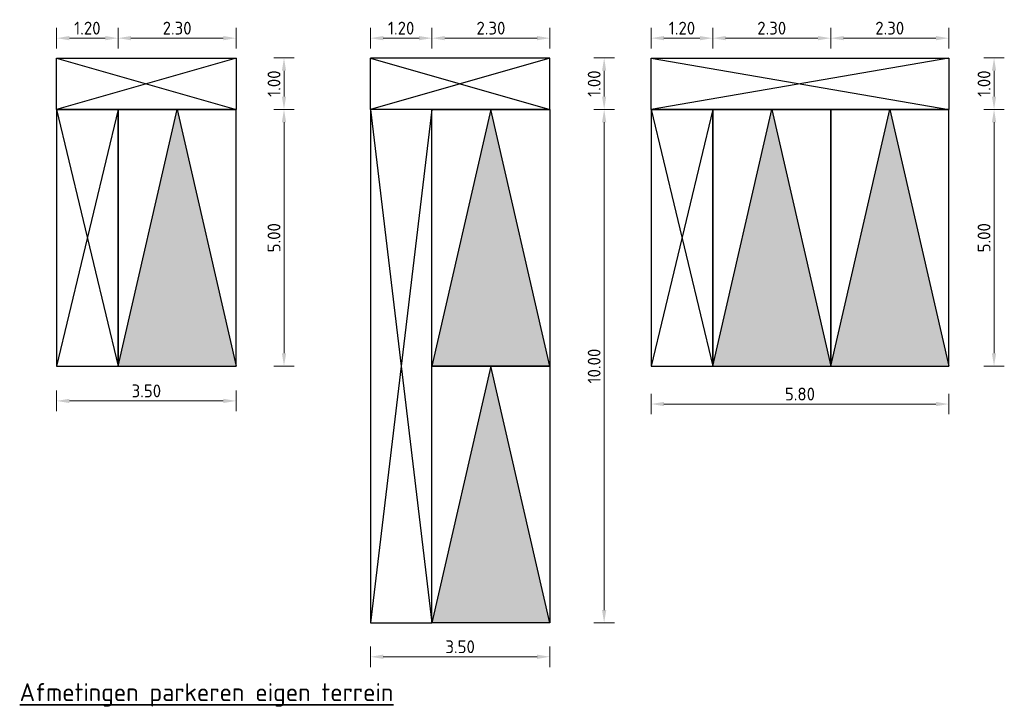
# Model space of a CAD drawing. Header units: metres. Extents: x 103182 to 107392, y 427230 to 428724.
# Tile 37 of 42: x 106099 to 106118, y 428002 to 428015. Entities that reach past the tile are written whole.
import ezdxf

# ---------------------------------------------------------------- set-up
doc = ezdxf.new("R2010")
doc.units = ezdxf.units.M
doc.layers.add('N-XX-AL-M', color=7, linetype='Continuous', lineweight=18)
doc.layers.add('X-XX-AL-T35', color=7, linetype='Continuous', lineweight=35)
doc.layers.add('PARKEERCHECK', color=84, linetype='Continuous')
doc.styles.add('NLCS-ISO-M100-T25', font='NLCS-ISO.ttf', dxfattribs={"height": 0.25})
doc.styles.add('NLCS-ISO-M100-T35', font='NLCS-ISO.ttf', dxfattribs={"height": 0.35})
doc.dimstyles.new('NLCS-M100-T25-PIJL_L2_H1', dxfattribs={"dimscale": 0.1, "dimtxt": 2.5, "dimasz": 2.5, "dimexe": 2, "dimexo": 2, "dimgap": 0.7, "dimtad": 1, "dimzin": 0, "dimdsep": 46, "dimtxsty": 'NLCS-ISO-M100-T25', "dimcen": 2.5, "dimdle": 2, "dimclrd": 256, "dimclre": 256, "dimclrt": 7, "dimadec": 1, "dimazin": 0, "dimtfac": 1, "dimtdec": 3, "dimtofl": 0, "dimtmove": 0, "dimatfit": 3, "dimfxl": 2, "dimfxlon": 1, "dimtfillclr": 256, "dimtolj": 1, "dimtzin": 0, "dimlwd": -1, "dimlwe": -1, "dimarcsym": 0})

# ---------------------------------------------------------------- blocks, each defined once
blk = doc.blocks.new('*U26')
h = blk.add_hatch(color=256)
h.dxf.hatch_style = 1
h.paths.add_polyline_path([(104394.327, 428143.243), (104393.177, 428148.243), (104392.027, 428143.243)])
at = {"flags": 128}
for points in [[(104395.527, 428149.243), (104392.027, 428149.243)], [(104392.027, 428149.243), (104392.027, 428148.243)], [(104392.027, 428149.243), (104395.527, 428148.243)], [(104395.527, 428149.243), (104392.027, 428148.243)], [(104395.527, 428148.243), (104395.527, 428149.243)], [(104394.327, 428143.243), (104393.177, 428148.243), (104392.027, 428143.243)], [(104395.527, 428148.243), (104392.027, 428148.243)], [(104395.527, 428148.243), (104394.327, 428143.243)], [(104394.327, 428148.243), (104395.527, 428143.243)]]:
    blk.add_lwpolyline(points, dxfattribs=at)
for points in [[(104392.027, 428143.243), (104392.027, 428148.243), (104394.327, 428148.243), (104394.327, 428143.243)], [(104394.327, 428148.243), (104395.527, 428148.243), (104395.527, 428143.243), (104394.327, 428143.243)]]:
    blk.add_lwpolyline(points, close=True, dxfattribs=at)
blk = doc.blocks.new('*U28')
h = blk.add_hatch(color=256)
h.dxf.hatch_style = 1
h.paths.add_polyline_path([(104392.027, 428153.927), (104390.877, 428158.927), (104389.727, 428153.927)])
h.paths.add_polyline_path([(104394.327, 428153.927), (104393.177, 428158.927), (104392.027, 428153.927)])
at = {"flags": 128}
for points in [[(104395.527, 428159.927), (104389.727, 428159.927)], [(104389.727, 428159.927), (104389.727, 428158.927)], [(104395.527, 428159.927), (104389.727, 428158.927)], [(104389.727, 428159.927), (104395.527, 428158.927)], [(104395.527, 428158.927), (104395.527, 428159.927)], [(104392.027, 428153.927), (104390.877, 428158.927), (104389.727, 428153.927)], [(104395.527, 428158.927), (104389.727, 428158.927)], [(104394.327, 428153.927), (104393.177, 428158.927), (104392.027, 428153.927)], [(104395.527, 428158.927), (104394.327, 428153.927)], [(104394.327, 428158.927), (104395.527, 428153.927)]]:
    blk.add_lwpolyline(points, dxfattribs=at)
for points in [[(104389.727, 428153.927), (104389.727, 428158.927), (104392.027, 428158.927), (104392.027, 428153.927)], [(104392.027, 428153.927), (104392.027, 428158.927), (104394.327, 428158.927), (104394.327, 428153.927)], [(104394.327, 428158.927), (104395.527, 428158.927), (104395.527, 428153.927), (104394.327, 428153.927)]]:
    blk.add_lwpolyline(points, close=True, dxfattribs=at)
blk = doc.blocks.new('*U27')
h = blk.add_hatch(color=256)
h.dxf.hatch_style = 1
h.paths.add_polyline_path([(104375.402, 428149.789), (104377.702, 428149.789), (104376.552, 428154.789)])
h.paths.add_polyline_path([(104377.702, 428144.789), (104376.552, 428149.789), (104375.402, 428144.789)])
at = {"flags": 128}
for points in [[(104377.702, 428155.789), (104374.202, 428155.789)], [(104374.202, 428155.789), (104377.702, 428154.789)], [(104377.702, 428155.789), (104374.202, 428154.789)], [(104374.202, 428154.789), (104374.202, 428155.789)], [(104377.702, 428154.789), (104377.702, 428155.789)], [(104375.402, 428154.789), (104374.202, 428144.789)], [(104374.202, 428154.789), (104375.402, 428144.789)], [(104377.702, 428154.789), (104374.202, 428154.789)], [(104377.702, 428149.789), (104376.552, 428154.789), (104375.402, 428149.789)], [(104377.702, 428144.789), (104376.552, 428149.789), (104375.402, 428144.789)]]:
    blk.add_lwpolyline(points, dxfattribs=at)
for points in [[(104375.402, 428154.789), (104374.202, 428154.789), (104374.202, 428144.789), (104375.402, 428144.789)], [(104375.402, 428149.789), (104375.402, 428154.789), (104377.702, 428154.789), (104377.702, 428149.789)], [(104375.402, 428144.789), (104375.402, 428149.789), (104377.702, 428149.789), (104377.702, 428144.789)]]:
    blk.add_lwpolyline(points, close=True, dxfattribs=at)
blk = doc.blocks.new('*D33')
at = {"layer": 'N-XX-AL-M', "transparency": 16777216}
for p, q in [((106100.905, 428014.823), (106100.905, 428015.223)), ((106103.205, 428014.823), (106103.205, 428015.223)), ((106101.155, 428015.023), (106102.955, 428015.023))]:
    blk.add_line(p, q, dxfattribs=at)
for points in [[(106101.155, 428015.065), (106101.155, 428014.982), (106100.905, 428015.023)], [(106102.955, 428015.065), (106102.955, 428014.982), (106103.205, 428015.023)]]:
    blk.add_solid(points, dxfattribs=at)
at = {"layer": 'N-XX-AL-M', "color": 7, "transparency": 16777216, "insert": (106102.055, 428015.218), "char_height": 0.25, "attachment_point": 5, "style": 'NLCS-ISO-M100-T25'}
blk.add_mtext('\\A1;2.30', dxfattribs=at)
blk = doc.blocks.new('*D34')
at = {"layer": 'N-XX-AL-M', "transparency": 16777216}
for p, q in [((106103.938, 428013.637), (106104.338, 428013.637)), ((106104.138, 428013.387), (106104.138, 428008.887)), ((106103.938, 428008.637), (106104.338, 428008.637))]:
    blk.add_line(p, q, dxfattribs=at)
for points in [[(106104.096, 428013.387), (106104.18, 428013.387), (106104.138, 428013.637)], [(106104.096, 428008.887), (106104.18, 428008.887), (106104.138, 428008.637)]]:
    blk.add_solid(points, dxfattribs=at)
at = {"layer": 'N-XX-AL-M', "color": 7, "transparency": 16777216, "insert": (106103.943, 428011.137), "char_height": 0.25, "attachment_point": 5, "rotation": 90, "style": 'NLCS-ISO-M100-T25'}
blk.add_mtext('\\A1;5.00', dxfattribs=at)
blk = doc.blocks.new('*D35')
at = {"layer": 'N-XX-AL-M', "transparency": 16777216}
for p, q in [((106099.705, 428014.823), (106099.705, 428015.223)), ((106100.905, 428014.823), (106100.905, 428015.223)), ((106100.655, 428015.023), (106099.955, 428015.023))]:
    blk.add_line(p, q, dxfattribs=at)
for points in [[(106099.955, 428015.065), (106099.955, 428014.982), (106099.705, 428015.023)], [(106100.655, 428015.065), (106100.655, 428014.982), (106100.905, 428015.023)]]:
    blk.add_solid(points, dxfattribs=at)
at = {"layer": 'N-XX-AL-M', "color": 7, "transparency": 16777216, "insert": (106100.305, 428015.218), "char_height": 0.25, "attachment_point": 5, "style": 'NLCS-ISO-M100-T25'}
blk.add_mtext('\\A1;1.20', dxfattribs=at)
blk = doc.blocks.new('*D29')
at = {"layer": 'N-XX-AL-M', "transparency": 16777216}
for p, q in [((106107.021, 428014.823), (106107.021, 428015.223)), ((106109.321, 428014.823), (106109.321, 428015.223)), ((106107.271, 428015.023), (106109.071, 428015.023))]:
    blk.add_line(p, q, dxfattribs=at)
for points in [[(106107.271, 428015.065), (106107.271, 428014.982), (106107.021, 428015.023)], [(106109.071, 428015.065), (106109.071, 428014.982), (106109.321, 428015.023)]]:
    blk.add_solid(points, dxfattribs=at)
at = {"layer": 'N-XX-AL-M', "color": 7, "transparency": 16777216, "insert": (106108.171, 428015.218), "char_height": 0.25, "attachment_point": 5, "style": 'NLCS-ISO-M100-T25'}
blk.add_mtext('\\A1;2.30', dxfattribs=at)
blk = doc.blocks.new('*D30')
at = {"layer": 'N-XX-AL-M', "transparency": 16777216}
for p, q in [((106105.821, 428014.823), (106105.821, 428015.223)), ((106107.021, 428014.823), (106107.021, 428015.223)), ((106106.771, 428015.023), (106106.071, 428015.023))]:
    blk.add_line(p, q, dxfattribs=at)
for points in [[(106106.071, 428015.065), (106106.071, 428014.982), (106105.821, 428015.023)], [(106106.771, 428015.065), (106106.771, 428014.982), (106107.021, 428015.023)]]:
    blk.add_solid(points, dxfattribs=at)
at = {"layer": 'N-XX-AL-M', "color": 7, "transparency": 16777216, "insert": (106106.421, 428015.218), "char_height": 0.25, "attachment_point": 5, "style": 'NLCS-ISO-M100-T25'}
blk.add_mtext('\\A1;1.20', dxfattribs=at)
blk = doc.blocks.new('*D31')
at = {"layer": 'N-XX-AL-M', "transparency": 16777216}
for p, q in [((106112.494, 428014.823), (106112.494, 428015.223)), ((106114.794, 428014.823), (106114.794, 428015.223)), ((106112.744, 428015.023), (106114.544, 428015.023))]:
    blk.add_line(p, q, dxfattribs=at)
for points in [[(106112.744, 428015.065), (106112.744, 428014.982), (106112.494, 428015.023)], [(106114.544, 428015.065), (106114.544, 428014.982), (106114.794, 428015.023)]]:
    blk.add_solid(points, dxfattribs=at)
at = {"layer": 'N-XX-AL-M', "color": 7, "transparency": 16777216, "insert": (106113.644, 428015.218), "char_height": 0.25, "attachment_point": 5, "style": 'NLCS-ISO-M100-T25'}
blk.add_mtext('\\A1;2.30', dxfattribs=at)
blk = doc.blocks.new('*D32')
at = {"layer": 'N-XX-AL-M', "transparency": 16777216}
for p, q in [((106111.294, 428014.823), (106111.294, 428015.223)), ((106112.494, 428014.823), (106112.494, 428015.223)), ((106112.244, 428015.023), (106111.544, 428015.023))]:
    blk.add_line(p, q, dxfattribs=at)
for points in [[(106111.544, 428015.065), (106111.544, 428014.982), (106111.294, 428015.023)], [(106112.244, 428015.065), (106112.244, 428014.982), (106112.494, 428015.023)]]:
    blk.add_solid(points, dxfattribs=at)
at = {"layer": 'N-XX-AL-M', "color": 7, "transparency": 16777216, "insert": (106111.894, 428015.218), "char_height": 0.25, "attachment_point": 5, "style": 'NLCS-ISO-M100-T25'}
blk.add_mtext('\\A1;1.20', dxfattribs=at)
blk = doc.blocks.new('*D36')
at = {"layer": 'N-XX-AL-M', "transparency": 16777216}
for p, q in [((106110.178, 428013.637), (106110.578, 428013.637)), ((106110.378, 428013.387), (106110.378, 428003.887)), ((106110.178, 428003.637), (106110.578, 428003.637))]:
    blk.add_line(p, q, dxfattribs=at)
for points in [[(106110.336, 428013.387), (106110.419, 428013.387), (106110.378, 428013.637)], [(106110.336, 428003.887), (106110.419, 428003.887), (106110.378, 428003.637)]]:
    blk.add_solid(points, dxfattribs=at)
at = {"layer": 'N-XX-AL-M', "color": 7, "transparency": 16777216, "insert": (106110.183, 428008.637), "char_height": 0.25, "attachment_point": 5, "rotation": 90, "style": 'NLCS-ISO-M100-T25'}
blk.add_mtext('\\A1;10.00', dxfattribs=at)
blk = doc.blocks.new('*D37')
at = {"layer": 'N-XX-AL-M', "transparency": 16777216}
for p, q in [((106114.794, 428014.823), (106114.794, 428015.223)), ((106117.094, 428014.823), (106117.094, 428015.223)), ((106115.044, 428015.023), (106116.844, 428015.023))]:
    blk.add_line(p, q, dxfattribs=at)
for points in [[(106115.044, 428015.065), (106115.044, 428014.982), (106114.794, 428015.023)], [(106116.844, 428015.065), (106116.844, 428014.982), (106117.094, 428015.023)]]:
    blk.add_solid(points, dxfattribs=at)
at = {"layer": 'N-XX-AL-M', "color": 7, "transparency": 16777216, "insert": (106115.944, 428015.218), "char_height": 0.25, "attachment_point": 5, "style": 'NLCS-ISO-M100-T25'}
blk.add_mtext('\\A1;2.30', dxfattribs=at)
blk = doc.blocks.new('*D38')
at = {"layer": 'N-XX-AL-M', "transparency": 16777216}
for p, q in [((106117.777, 428013.637), (106118.177, 428013.637)), ((106117.977, 428013.387), (106117.977, 428008.887)), ((106117.777, 428008.637), (106118.177, 428008.637))]:
    blk.add_line(p, q, dxfattribs=at)
for points in [[(106117.935, 428013.387), (106118.019, 428013.387), (106117.977, 428013.637)], [(106117.935, 428008.887), (106118.019, 428008.887), (106117.977, 428008.637)]]:
    blk.add_solid(points, dxfattribs=at)
at = {"layer": 'N-XX-AL-M', "color": 7, "transparency": 16777216, "insert": (106117.782, 428011.137), "char_height": 0.25, "attachment_point": 5, "rotation": 90, "style": 'NLCS-ISO-M100-T25'}
blk.add_mtext('\\A1;5.00', dxfattribs=at)
blk = doc.blocks.new('*D39')
at = {"layer": 'N-XX-AL-M', "transparency": 16777216}
for p, q in [((106111.294, 428008.098), (106111.294, 428007.698)), ((106117.094, 428008.098), (106117.094, 428007.698)), ((106111.544, 428007.898), (106116.844, 428007.898))]:
    blk.add_line(p, q, dxfattribs=at)
for points in [[(106111.544, 428007.94), (106111.544, 428007.857), (106111.294, 428007.898)], [(106116.844, 428007.94), (106116.844, 428007.857), (106117.094, 428007.898)]]:
    blk.add_solid(points, dxfattribs=at)
at = {"layer": 'N-XX-AL-M', "color": 7, "transparency": 16777216, "insert": (106114.194, 428008.093), "char_height": 0.25, "attachment_point": 5, "style": 'NLCS-ISO-M100-T25'}
blk.add_mtext('\\A1;5.80', dxfattribs=at)
blk = doc.blocks.new('*D40')
at = {"layer": 'N-XX-AL-M', "transparency": 16777216}
for p, q in [((106099.705, 428008.159), (106099.705, 428007.759)), ((106103.205, 428008.159), (106103.205, 428007.759)), ((106099.955, 428007.959), (106102.955, 428007.959))]:
    blk.add_line(p, q, dxfattribs=at)
for points in [[(106099.955, 428008.001), (106099.955, 428007.917), (106099.705, 428007.959)], [(106102.955, 428008.001), (106102.955, 428007.917), (106103.205, 428007.959)]]:
    blk.add_solid(points, dxfattribs=at)
at = {"layer": 'N-XX-AL-M', "color": 7, "transparency": 16777216, "insert": (106101.455, 428008.154), "char_height": 0.25, "attachment_point": 5, "style": 'NLCS-ISO-M100-T25'}
blk.add_mtext('\\A1;3.50', dxfattribs=at)
blk = doc.blocks.new('*D41')
at = {"layer": 'N-XX-AL-M', "transparency": 16777216}
for p, q in [((106105.821, 428003.177), (106105.821, 428002.777)), ((106109.321, 428003.177), (106109.321, 428002.777)), ((106106.071, 428002.977), (106109.071, 428002.977))]:
    blk.add_line(p, q, dxfattribs=at)
for points in [[(106106.071, 428003.019), (106106.071, 428002.935), (106105.821, 428002.977)], [(106109.071, 428003.019), (106109.071, 428002.935), (106109.321, 428002.977)]]:
    blk.add_solid(points, dxfattribs=at)
at = {"layer": 'N-XX-AL-M', "color": 7, "transparency": 16777216, "insert": (106107.571, 428003.172), "char_height": 0.25, "attachment_point": 5, "style": 'NLCS-ISO-M100-T25'}
blk.add_mtext('\\A1;3.50', dxfattribs=at)
blk = doc.blocks.new('*D42')
at = {"layer": 'N-XX-AL-M', "transparency": 16777216}
for p, q in [((106103.938, 428014.637), (106104.338, 428014.637)), ((106104.138, 428013.887), (106104.138, 428014.387)), ((106103.938, 428013.637), (106104.338, 428013.637))]:
    blk.add_line(p, q, dxfattribs=at)
for points in [[(106104.096, 428014.387), (106104.18, 428014.387), (106104.138, 428014.637)], [(106104.096, 428013.887), (106104.18, 428013.887), (106104.138, 428013.637)]]:
    blk.add_solid(points, dxfattribs=at)
at = {"layer": 'N-XX-AL-M', "color": 7, "transparency": 16777216, "insert": (106103.943, 428014.137), "char_height": 0.25, "attachment_point": 5, "rotation": 90, "style": 'NLCS-ISO-M100-T25'}
blk.add_mtext('\\A1;1.00', dxfattribs=at)
blk = doc.blocks.new('*D43')
at = {"layer": 'N-XX-AL-M', "transparency": 16777216}
for p, q in [((106110.178, 428014.637), (106110.578, 428014.637)), ((106110.378, 428013.887), (106110.378, 428014.387)), ((106110.178, 428013.637), (106110.578, 428013.637))]:
    blk.add_line(p, q, dxfattribs=at)
for points in [[(106110.336, 428014.387), (106110.419, 428014.387), (106110.378, 428014.637)], [(106110.336, 428013.887), (106110.419, 428013.887), (106110.378, 428013.637)]]:
    blk.add_solid(points, dxfattribs=at)
at = {"layer": 'N-XX-AL-M', "color": 7, "transparency": 16777216, "insert": (106110.183, 428014.137), "char_height": 0.25, "attachment_point": 5, "rotation": 90, "style": 'NLCS-ISO-M100-T25'}
blk.add_mtext('\\A1;1.00', dxfattribs=at)
blk = doc.blocks.new('*D44')
at = {"layer": 'N-XX-AL-M', "transparency": 16777216}
for p, q in [((106117.777, 428014.637), (106118.177, 428014.637)), ((106117.977, 428013.887), (106117.977, 428014.387)), ((106117.777, 428013.637), (106118.177, 428013.637))]:
    blk.add_line(p, q, dxfattribs=at)
for points in [[(106117.935, 428014.387), (106118.019, 428014.387), (106117.977, 428014.637)], [(106117.935, 428013.887), (106118.019, 428013.887), (106117.977, 428013.637)]]:
    blk.add_solid(points, dxfattribs=at)
at = {"layer": 'N-XX-AL-M', "color": 7, "transparency": 16777216, "insert": (106117.782, 428014.137), "char_height": 0.25, "attachment_point": 5, "rotation": 90, "style": 'NLCS-ISO-M100-T25'}
blk.add_mtext('\\A1;1.00', dxfattribs=at)

msp = doc.modelspace()

# ---------------------------------------------------------------- block references
at = {"layer": 'PARKEERCHECK', "xscale": -1}
for name, p in [('*U26', (210495.232, -134.607)), ('*U28', (210506.82, -145.291))]:
    msp.add_blockref(name, p, dxfattribs=at)
at = {"layer": 'PARKEERCHECK'}
msp.add_blockref('*U27', (1731.62, -141.153), dxfattribs=at)

# ---------------------------------------------------------------- texts
at = {"layer": 'X-XX-AL-T35', "insert": (106098.986, 428002.463), "char_height": 0.35, "width": 23.65858, "attachment_point": 1, "rotation": 359.9946, "style": 'NLCS-ISO-M100-T35'}
msp.add_mtext('{\\LAfmetingen parkeren eigen terrein}', dxfattribs=at)

# ---------------------------------------------------------------- dimensions: what is measured, and where the dimension line sits
at = {"layer": 'N-XX-AL-M'}
for base, p1, p2, picture, middle in [((106099.705, 428015.023), (106100.905, 428013.637), (106099.705, 428013.637), '*D35', (106100.305, 428015.218)), ((106103.205, 428015.023), (106100.905, 428013.637), (106103.205, 428013.637), '*D33', (106102.055, 428015.218)), ((106105.821, 428015.023), (106107.021, 428013.637), (106105.821, 428013.637), '*D30', (106106.421, 428015.218)), ((106109.321, 428015.023), (106107.021, 428013.637), (106109.321, 428013.637), '*D29', (106108.171, 428015.218)), ((106111.294, 428015.023), (106112.494, 428013.637), (106111.294, 428013.637), '*D32', (106111.894, 428015.218)), ((106114.794, 428015.023), (106112.494, 428013.637), (106114.794, 428013.637), '*D31', (106113.644, 428015.218)), ((106117.094, 428015.023), (106114.794, 428013.637), (106117.094, 428013.637), '*D37', (106115.944, 428015.218)), ((106103.205, 428007.959), (106099.705, 428008.637), (106103.205, 428008.637), '*D40', (106101.455, 428008.154)), ((106117.094, 428007.898), (106111.294, 428008.637), (106117.094, 428008.637), '*D39', (106114.194, 428008.093)), ((106109.321, 428002.977), (106105.821, 428003.637), (106109.321, 428003.637), '*D41', (106107.571, 428003.172))]:
    dim = msp.add_linear_dim(base=base, p1=p1, p2=p2, dimstyle='NLCS-M100-T25-PIJL_L2_H1', dxfattribs=at)
    dim.commit()
    dim.dimension.update_dxf_attribs({"geometry": picture, "text_midpoint": middle})
for base, p1, p2, picture, middle in [((106104.138, 428014.637), (106103.205, 428013.637), (106103.205, 428014.637), '*D42', (106103.943, 428014.137)), ((106110.378, 428014.637), (106109.321, 428013.637), (106109.321, 428014.637), '*D43', (106110.183, 428014.137)), ((106117.977, 428014.637), (106117.094, 428013.637), (106117.094, 428014.637), '*D44', (106117.782, 428014.137))]:
    dim = msp.add_linear_dim(base=base, p1=p1, p2=p2, angle=90, dimstyle='NLCS-M100-T25-PIJL_L2_H1', override={"dimtmove": 1}, dxfattribs=at)
    dim.commit()
    dim.dimension.update_dxf_attribs({"geometry": picture, "text_midpoint": middle})
for base, p1, p2, picture, middle in [((106104.138, 428008.637), (106103.205, 428013.637), (106103.205, 428008.637), '*D34', (106103.943, 428011.137)), ((106110.378, 428003.637), (106109.321, 428013.637), (106109.321, 428003.637), '*D36', (106110.183, 428008.637)), ((106117.977, 428008.637), (106117.094, 428013.637), (106117.094, 428008.637), '*D38', (106117.782, 428011.137))]:
    dim = msp.add_linear_dim(base=base, p1=p1, p2=p2, angle=90, dimstyle='NLCS-M100-T25-PIJL_L2_H1', dxfattribs=at)
    dim.commit()
    dim.dimension.update_dxf_attribs({"geometry": picture, "text_midpoint": middle})

doc.saveas('drawing.dxf')
